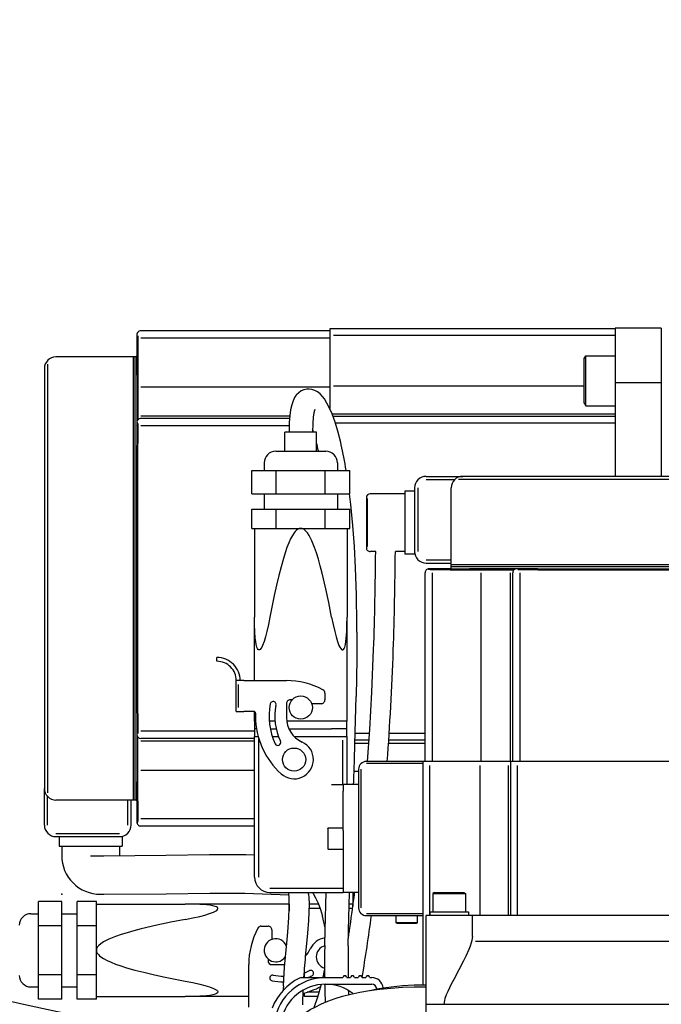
# Model space of a CAD drawing. Header units: millimetres. Extents: x -289 to 305, y -210 to 210.
# Tile 7 of 79: x -236 to -224, y -63 to -45. Entities that reach past the tile are written whole.
import ezdxf

# ---------------------------------------------------------------- set-up
doc = ezdxf.new("R2010")
doc.units = ezdxf.units.MM
doc.styles.get("Standard").update_dxf_attribs({"font": 'ROMANS', "bigfont": 'EXTFONT'})
doc.dimstyles.new('ISO-25', dxfattribs={"dimtxt": 2.5, "dimasz": 2.5, "dimexe": 1.25, "dimexo": 0.625, "dimtad": 1, "dimtxsty": 'Standard', "dimcen": 2.5, "dimadec": 0, "dimazin": 0, "dimtfac": 1, "dimtmove": 0, "dimatfit": 3, "dimfxl": 1, "dimarcsym": 0})

# ---------------------------------------------------------------- blocks, each defined once
blk = doc.blocks.new('DTL0021')
at = {"color": 7, "linetype": 'Continuous'}
for p, q in [((-139, 493.25), (-139, 487.75)), ((-89, 494.25), (-138, 494.25)), ((-15, 494.75), (-89, 494.75)), ((-89, 494.75), (-89, 488.75)), ((-3, 495), (-15, 495)), ((-15, 495), (-15, 480.806)), ((-3, 495), (-3, 456.5)), ((-138.742431, 492.982117), (-138.742431, 487.774994)), ((-89, 492.381561), (-138, 492.381561)), ((-15, 493.027985), (-88, 493.027985)), ((-89, 488.75), (-89, 483.188354)), ((-162.156738, 485.650574), (-162.156738, 374.407928)), ((-140.5, 487.5), (-160, 487.5)), ((-140, 487.5), (-140.5, 487.5)), ((-140, 487.5), (-140, 430)), ((-139.5, 487.5), (-140, 487.5)), ((-139.5, 487.5), (-139.5, 430)), ((-139, 487.5), (-139.5, 487.5)), ((-139, 482.75415), (-139, 487.75)), ((-138.742431, 487.75), (-138.742431, 471.239532)), ((-23, 487.072418), (-22.599975, 487.765228)), ((-23, 486.361511), (-23, 487.072418)), ((-23, 475.458069), (-23, 486.361511)), ((-22.599975, 486.969543), (-22.599975, 487.765228)), ((-22.599975, 487.765228), (-15, 487.765228)), ((-22.599975, 474.765228), (-22.599975, 486.969543)), ((-163, 484.5), (-163, 375.5)), ((-89, 483.188354), (-89, 477.359497)), ((-139, 482.75415), (-139, 476.526215)), ((-3, 480.806), (-15, 480.806)), ((-15, 480.806), (-15, 456.5)), ((-138, 479.776733), (-89, 479.776733)), ((-88, 480.032959), (-23, 480.032959)), ((-139, 476.526215), (-139, 473.215271)), ((-89, 477.359497), (-89, 474.520538)), ((-23, 475.458069), (-22.599975, 474.765228)), ((-139, 473.215271), (-139, 470.501007)), ((-89, 474.520538), (-89, 474.138855)), ((-22.599975, 474.765228), (-15, 474.765259)), ((-139, 470.5), (-139, 470.460693)), ((-139, 470.460693), (-139, 469.649994)), ((-138.742431, 470.232117), (-138.742431, 465.024994)), ((-138, 472.170837), (-99.369507, 472.170837)), ((-99.429321, 471.5), (-138, 471.5)), ((-88.389404, 472.703033), (-15, 472.703033)), ((-15, 472), (-88.12146, 472)), ((-15, 470.277985), (-87.528198, 470.277985)), ((-139, 469.649994), (-138.855102, 469.901062)), ((-139, 469.649994), (-139, 466)), ((-99.526977, 469.631561), (-138, 469.631561)), ((-96.5, 468), (-100.599975, 468)), ((-100.599975, 463), (-100.599975, 468)), ((-92.400024, 468), (-96.5, 468)), ((-92.400024, 463), (-92.400024, 468)), ((-139, 466), (-139, 464.520996)), ((-139, 395), (-139, 464.520996)), ((-138.742431, 395), (-138.742431, 465)), ((-103, 463), (-90.795654, 463)), ((-90.795654, 463), (-90, 463)), ((-106, 460), (-106, 458)), ((-87, 460), (-87, 458)), ((-109.20166, 458), (-102.85083, 458)), ((-109.20166, 452), (-109.20166, 458)), ((-102.85083, 458), (-90.14917, 458)), ((-102.85083, 452), (-102.85083, 458)), ((-90.14917, 458), (-83.79834, 458)), ((-90.14917, 452), (-90.14917, 458)), ((-83.79834, 452), (-83.79834, 458)), ((-64, 456.5), (-54.509521, 456.5)), ((-64, 455.656677), (-56.585449, 455.656677)), ((55.650574, 455.656677), (-55.592041, 455.656677)), ((54.5, 456.5), (-54.5, 456.5)), ((-69.5, 452.700012), (-69.5, 449.700012)), ((-67, 452.700012), (-69.5, 452.700012)), ((-67, 453.5), (-67, 437)), ((-66.156738, 453.5), (-66.156738, 437)), ((-57.5, 434), (-57.5, 453.5)), ((-109.20166, 452), (-102.85083, 452)), ((-106, 452), (-106, 448)), ((-102.85083, 452), (-90.14917, 452)), ((-90.14917, 452), (-83.79834, 452)), ((-87, 452), (-87, 448)), ((-79.5, 451), (-79.5, 444.5)), ((-79.242431, 450.742462), (-79.242431, 444.53537)), ((-69.5, 452), (-78.5, 452)), ((-109.20166, 443), (-109.20166, 448)), ((-109.20166, 448), (-102.85083, 448)), ((-102.85083, 443), (-102.85083, 448)), ((-102.85083, 448), (-90.14917, 448)), ((-90.14917, 443), (-90.14917, 448)), ((-90.14917, 448), (-83.79834, 448)), ((-83.79834, 443), (-83.79834, 448)), ((-69.5, 449.700012), (-69.5, 439.299988)), ((-109.20166, 443), (-96.5, 443)), ((-108.5, 443), (-108.5, 419.954254)), ((-96.5, 443), (-85.968994, 443)), ((-85.968994, 443), (-83.79834, 443)), ((-84.5, 443), (-84.5, 427.073639)), ((-79.5, 444.5), (-79.5, 438)), ((-79.242431, 444.46463), (-79.242431, 438.257538)), ((-77.07727, 437), (-78.5, 437)), ((-69.5, 437), (-71.977173, 437)), ((-69.5, 439.299988), (-69.5, 436.299988)), ((-67, 437), (-67, 436.299988)), ((-67, 436.299988), (-69.5, 436.299988)), ((-64, 434.843323), (-57.5, 434.843323)), ((-64, 434), (-57.5, 434)), ((-62.949096, 432.5), (-63.25, 432.5)), ((-57.775024, 432.242462), (-62.982055, 432.242462)), ((-62.650024, 432.5), (-62.971801, 432.314239)), ((-62.650024, 432.5), (-62.949096, 432.5)), ((-58.406494, 432.5), (-62.650024, 432.5)), ((-57.75, 432.5), (-58.406494, 432.5)), ((-57.75, 432.5), (-52.75415, 432.5)), ((-57.75, 432.242462), (-41.239502, 432.242462)), ((-57.5, 433.5), (-57.5, 434)), ((0, 433.5), (-57.5, 433.5)), ((-57.5, 433), (-57.5, 433.5)), ((0, 433), (-57.5, 433)), ((-57.5, 432.5), (-57.5, 433)), ((-46.526245, 432.5), (-52.75415, 432.5)), ((-43.215332, 432.5), (-46.526245, 432.5)), ((-40.500976, 432.5), (-43.215332, 432.5)), ((-35, 432.5), (-40.5, 432.5)), ((-35.025024, 432.242462), (-40.232055, 432.242462)), ((-35, 432.5), (34.520996, 432.5)), ((-35, 432.242462), (35, 432.242462)), ((-140, 430), (-140, 372.5)), ((-139.5, 430), (-139.5, 372.5)), ((-64.25, 382.5), (-64.25, 431.5)), ((-62.381591, 382.5), (-62.381591, 431.5)), ((-49.776733, 431.5), (-49.776733, 382.5)), ((-42.170776, 431.5), (-42.170776, 382.5)), ((-41.5, 382.5), (-41.5, 431.5)), ((-39.631591, 382.5), (-39.631591, 431.5)), ((-84.5, 427.073639), (-84.5, 419.954254)), ((-108.5, 403.5), (-108.5, 419.954254)), ((-84.5, 393), (-84.5, 419.954254)), ((-118.230346, 408.5), (-118.230346, 409.5)), ((-111.230346, 403.5), (-113.230346, 403.5)), ((-113.230346, 395.5), (-113.230346, 403.5)), ((-112.679931, 396.5), (-112.679931, 402.5)), ((-111.230346, 403.5), (-100.230346, 403.5)), ((-90.230346, 400.233215), (-90.230346, 398.5)), ((-100.230346, 397.5), (-100.230346, 393.908722)), ((-98.736084, 398.5), (-99.230346, 398.5)), ((-91.230346, 397.5), (-93.671631, 397.5)), ((-139, 395), (-139, 389.5)), ((-138.742431, 394.975006), (-138.742431, 389.767883)), ((-113.230346, 395.5), (-111.230346, 395.5)), ((-108.730346, 395.5), (-111.230346, 395.5)), ((-108.5, 393), (-108.5, 395.443787)), ((-108.230346, 395), (-108.230346, 394.180328)), ((-108.195434, 393), (-108.5, 393)), ((-108.400024, 391), (-108.400024, 393)), ((-108.400024, 389), (-108.400024, 391)), ((-107.97583, 391), (-108.400024, 391)), ((-104.5, 393), (-104.68811, 393)), ((-103.183838, 393), (-104.5, 393)), ((-104.420898, 391), (-102.889282, 391)), ((-88.5, 393), (-100.171142, 393)), ((-99.597412, 391), (-88.5, 391)), ((-84.5, 393), (-88.5, 393)), ((-84.599975, 391), (-88.5, 391)), ((-84.599975, 391), (-84.599975, 393)), ((-84.599975, 389), (-84.599975, 391)), ((-139, 389.498993), (-139, 386.784729)), ((-138.742431, 372.25), (-138.742431, 388.760498)), ((-108.400024, 390.368439), (-138, 390.368439)), ((-108.500122, 388.5), (-138, 388.5)), ((-108.5, 389), (-107.547729, 389)), ((-108.5, 352.5), (-108.5, 389)), ((-103.895996, 389), (-102.307373, 389)), ((-98.220825, 389), (-88.5, 389)), ((-88.5, 389), (-84.5, 389)), ((-84.5, 376.5), (-84.5, 389)), ((-78.687622, 389.722015), (-82.359619, 389.722015)), ((-64.250122, 389.722015), (-73.577392, 389.722015)), ((-139, 386.784729), (-139, 383.473785)), ((-138, 387.829163), (-108.500122, 387.829163)), ((-107.363769, 352.5), (-107.363769, 388.357025)), ((-85.63623, 376.5), (-85.63623, 388)), ((-82.431518, 387.296997), (-78.845092, 387.296997)), ((-78.798584, 388), (-82.410278, 388)), ((-73.733886, 387.296997), (-64.250122, 387.296997)), ((-64.250122, 388), (-73.687744, 388)), ((-139, 383.473785), (-139, 377.24585)), ((-64.75, 382.5), (-79.5, 382.5)), ((-64.75, 381.949554), (-79.5, 381.949554)), ((-58.75, 382.5), (-64.75, 382.5)), ((-64.75, 324.547119), (-64.75, 382.5)), ((-63.027954, 342.5), (-63.027954, 381.5)), ((-53.188354, 382.5), (-58.75, 382.5)), ((-47.359497, 382.5), (-53.188354, 382.5)), ((-50.032959, 381.5), (-50.032959, 342.5)), ((-44.520508, 382.5), (-47.359497, 382.5)), ((-42, 382.5), (-44.520508, 382.5)), ((-42.703003, 381.5), (-42.703003, 342.5)), ((-36, 382.5), (-42, 382.5)), ((-42, 342.5), (-42, 382.5)), ((-40.277954, 342.5), (-40.277954, 381.5)), ((36, 382.5), (-36, 382.5)), ((-138, 380.223267), (-108.500122, 380.223267)), ((-82.670044, 379.967071), (-81.500122, 379.967071)), ((-81.5, 380.5), (-81.5, 344.5)), ((-80.949585, 380.5), (-80.949585, 344.5)), ((-139, 372.25), (-139, 377.24585)), ((-88.5, 376.5), (-85.5, 376.5)), ((-85.5, 376.5), (-85.5, 374.767853)), ((-81.5, 376.5), (-85.5, 376.5)), ((-163, 366), (-163, 375.490723)), ((-162.156738, 366), (-162.156738, 373.414642)), ((-85.5, 364.613098), (-85.5, 374.767853)), ((-140.5, 372.5), (-160, 372.5)), ((-141.343261, 366), (-141.343261, 372.50003)), ((-140.5, 366), (-140.5, 372.50003)), ((-140, 372.5), (-140.5, 372.5)), ((-139.5, 372.5), (-140, 372.5)), ((-139, 372.5), (-139.5, 372.5)), ((-139, 372.25), (-139, 371.593536)), ((-139, 371.593536), (-139, 367.350006)), ((-138.742431, 372.225006), (-138.742431, 367.017883)), ((-139, 367.350006), (-139, 367.050873)), ((-139, 367.350006), (-138.814209, 367.028259)), ((-139, 367.050873), (-139, 366.75)), ((-108.500122, 367.618439), (-138, 367.618439)), ((-108.500122, 365.75), (-138, 365.75)), ((-160, 363.843323), (-143.5, 363.843323)), ((-160, 363), (-142.800049, 363)), ((-159.199951, 363), (-159.199951, 360.5)), ((-142.800049, 363), (-142.800049, 360.5)), ((-89.5, 365.049988), (-89.384521, 365.25)), ((-89.5, 365.049988), (-89.5, 362.5)), ((-89.384521, 362.5), (-89.384521, 365.25)), ((-89.384521, 365.25), (-85.5, 365.25)), ((-85.5, 364.613098), (-85.5, 360.386902)), ((-159.199951, 360.5), (-142.800049, 360.5)), ((-158.5, 360.5), (-158.5, 358.052333)), ((-143.5, 360.5), (-143.5, 358.06607)), ((-89.5, 362.5), (-89.5, 359.950012)), ((-89.384521, 359.75), (-89.384521, 362.5)), ((-85.5, 360.386902), (-85.5, 350.232147)), ((-89.5, 359.950012), (-89.384521, 359.75)), ((-89.384521, 359.75), (-85.5, 359.75)), ((-85.5, 350.232147), (-85.5, 348.5)), ((-104.5, 349.63623), (-85.5, 349.63623)), ((-104.5, 348.5), (-85.5, 348.5)), ((-81.5, 348.5), (-85.5, 348.5)), ((-83, 348.5), (-83, 344.851715)), ((-61.817016, 348.5), (-62.25, 348.25)), ((-62.25, 348.25), (-60.037597, 348.25)), ((-62.25, 348.25), (-62.25, 343.5)), ((-61.817016, 348.5), (-59.829956, 348.5)), ((-60.037597, 348.25), (-53.75, 348.25)), ((-59.829956, 348.5), (-54.182983, 348.5)), ((-54.182983, 348.5), (-53.75, 348.25)), ((-53.75, 348.25), (-53.75, 343.5)), ((-164.5, 339.850861), (-164.5, 346.201721)), ((-158.5, 346.201721), (-164.5, 346.201721)), ((-158.5, 339.850861), (-158.5, 346.201721)), ((-149.5, 346.201721), (-154.5, 346.201721)), ((-154.5, 339.850861), (-154.5, 346.201721)), ((-149.5, 344.031006), (-149.5, 346.201721)), ((-149.5, 345.5), (-133.573608, 345.5)), ((-133.573608, 345.5), (-126.454223, 345.5)), ((-99.5, 345.5), (-126.454223, 345.5)), ((-99.5, 345.5), (-99.5, 343.719482)), ((-99.46167, 345.399994), (-99.5, 345.399994)), ((-91.920654, 345.5), (-94.361816, 345.5)), ((-83, 345.5), (-83.922851, 345.5)), ((-82.964355, 345.121826), (-82.833862, 346.120056)), ((-166.5, 343), (-164.5, 343)), ((-158.5, 343), (-154.5, 343)), ((-149.5, 333.5), (-149.5, 344.031006)), ((-91.487182, 344.363769), (-94.376098, 344.363769)), ((-83.064697, 344.363769), (-83.957885, 344.363769)), ((-79.5, 343.050445), (-64.75, 343.050445)), ((-79.5, 342.5), (-64.75, 342.5)), ((-71.75, 340.615478), (-71.75, 342.500122)), ((-66.25, 340.615478), (-66.25, 342.500122)), ((-52, 342.5), (-64, 342.5)), ((-64, 319.5), (-64, 342.5)), ((-63, 343.5), (-60.397094, 343.5)), ((-63, 343.5), (-63, 342.5)), ((-60.397094, 343.5), (-53, 343.5)), ((-53, 343.5), (-53, 342.5)), ((52, 342.5), (-52, 342.5)), ((-52, 337.102264), (-52, 342.5)), ((-90.857788, 342.350647), (-90.856323, 342.345032)), ((-69, 340.615478), (-71.75, 340.615478)), ((-71.550049, 340.5), (-71.75, 340.615478)), ((-71.550049, 340.5), (-69, 340.5)), ((-66.25, 340.615478), (-69, 340.615478)), ((-69, 340.5), (-66.449951, 340.5)), ((-66.449951, 340.5), (-66.25, 340.615478)), ((-164.5, 327.149139), (-164.5, 339.850861)), ((-158.5, 339.850861), (-164.5, 339.850861)), ((-158.5, 327.149139), (-158.5, 339.850861)), ((-149.5, 339.850861), (-154.5, 339.850861)), ((-154.5, 327.149139), (-154.5, 339.850861)), ((-106.733154, 339.769684), (-105, 339.769684)), ((-104, 338.769684), (-104, 336.32843)), ((51.18866, 335.798798), (-51.188598, 335.798798)), ((-149.5, 320.798309), (-149.5, 333.5)), ((-110, 318.769684), (-110, 329.769684)), ((-105, 331.263946), (-105, 330.769684)), ((-104, 329.769684), (-100.63208, 329.769684)), ((-164.5, 320.798309), (-164.5, 327.149139)), ((-158.5, 327.149139), (-164.5, 327.149139)), ((-158.5, 320.798309), (-158.5, 327.149139)), ((-149.5, 327.149139), (-154.5, 327.149139)), ((-154.5, 320.798309), (-154.5, 327.149139)), ((-95.5, 326.400146), (-95.5, 327.692596)), ((-96.380859, 326.399994), (-90.099975, 326.399994)), ((-90.099975, 326.399994), (-85.599975, 326.399994)), ((-90.099975, 324.700012), (-78.099975, 324.700012)), ((-84.599975, 326.399994), (-83.599975, 326.399994)), ((-82.599975, 326.399994), (-81.599975, 326.399994)), ((-80.599975, 326.399994), (-79.599975, 326.399994)), ((-78.599975, 326.399994), (-78.099975, 326.399994)), ((-166.5, 324), (-164.5, 324)), ((-158.5, 324), (-154.5, 324)), ((-95.5, 321.5), (-95.5, 322.45224)), ((-91.76831, 322.63623), (-94.857055, 322.63623)), ((-158.5, 320.798309), (-164.5, 320.798309)), ((-149.5, 320.798309), (-154.5, 320.798309)), ((-149.5, 321.5), (-126.454223, 321.5)), ((-110, 321.5), (-126.454223, 321.5)), ((-95.5, 321.600006), (-96.014038, 321.600006)), ((-92.132568, 321.5), (-95.5, 321.5)), ((-64, 296.5), (-64, 319.5)), ((-64, 319.5), (65.695252, 319.5))]:
    blk.add_line(p, q, dxfattribs=at)
for points in [[(-94.366699, 479.15152), (-94.953125, 479.127106), (-95.715942, 478.957489), (-96.384887, 478.664276), (-97.038696, 478.214264), (-97.603759, 477.645569), (-97.742309, 477.455383), (-97.755249, 477.426178)], [(-90.841552, 477.209412), (-91.476318, 477.879761), (-92.137695, 478.403686), (-92.868286, 478.806183), (-93.59851, 479.04953), (-94.366699, 479.15152)], [(-97.752685, 477.457855), (-98.101806, 476.932556), (-98.514038, 476.092194), (-98.864502, 475.056091), (-99.14624, 473.801117), (-99.358154, 472.280212), (-99.492798, 470.497101), (-99.550049, 468)], [(-86.010986, 464.659912), (-86.150879, 465.262817), (-86.906494, 468.204986), (-87.624389, 470.573273), (-88.385986, 472.694244), (-89.119873, 474.394928), (-89.708008, 475.533844), (-90.36206, 476.579895), (-90.841552, 477.209412)], [(-92.834594, 473.856171), (-92.937988, 473.588776), (-93.096679, 472.960907), (-93.266357, 471.869293), (-93.398437, 470.232422), (-93.449951, 468)], [(-139, 470.460693), (-138.997924, 470.487762), (-138.995483, 470.495575), (-138.993286, 470.498627), (-138.992065, 470.499512), (-138.990112, 470.5)], [(-138.990112, 470.5), (-138.987549, 470.499329), (-138.981567, 470.493866), (-138.95874, 470.444824), (-138.878662, 470.076446), (-138.814697, 469.420196), (-138.801391, 468.57074), (-138.822021, 467.934235), (-138.904297, 466.578888), (-138.990478, 465)], [(-82.312622, 432.730041), (-82.604492, 438.263336), (-83.00415, 443.755218), (-83.526001, 449.17984)], [(-96.5, 443), (-96.877685, 442.943481), (-97.255005, 442.7742), (-97.63208, 442.493103), (-97.914306, 442.209747), (-98.196167, 441.865173), (-98.673462, 441.142395), (-99.148681, 440.251953), (-99.617675, 439.209656), (-100.08374, 438.017242), (-100.553589, 436.661835), (-101.019775, 435.170166), (-101.619018, 433.045746), (-102.210937, 430.729645), (-102.795288, 428.24292), (-103.371582, 425.605865), (-104.5, 419.954254)], [(-88.5, 419.954254), (-89.241699, 423.739715), (-89.997436, 427.315185), (-90.956543, 431.406586), (-91.443969, 433.279816), (-91.936401, 435.022369), (-92.433349, 436.622192), (-92.934692, 438.067322), (-93.625854, 439.770843), (-93.973755, 440.497406), (-94.322998, 441.136291), (-94.790283, 441.847015), (-95.259277, 442.391388), (-95.729492, 442.764862), (-96.114624, 442.941132), (-96.5, 443)], [(-81.952148, 416.047974), (-81.962158, 418.132111), (-82.078491, 425.780395), (-82.312622, 432.730041)], [(-58.406494, 432.5), (-59.221924, 432.482117), (-60.838257, 432.383453), (-61.933838, 432.314331), (-62.416382, 432.299957), (-63.009521, 432.3172), (-63.276855, 432.350952), (-63.443603, 432.395569), (-63.482544, 432.416504), (-63.493774, 432.426819), (-63.499267, 432.436859), (-63.5, 432.441742)], [(-63.5, 432.441742), (-63.498535, 432.448547), (-63.487182, 432.461365), (-63.464721, 432.472839), (-63.387451, 432.490509)], [(-104.5, 419.954254), (-104.885254, 418.032867), (-105.296875, 416.222534), (-105.65039, 414.86908), (-106.021606, 413.655395), (-106.406372, 412.639923), (-106.637695, 412.161255), (-106.867675, 411.7966), (-107.045898, 411.600342), (-107.21875, 411.492615), (-107.405029, 411.482819), (-107.578491, 411.593292), (-107.744262, 411.834381), (-107.891357, 412.192322), (-108.057861, 412.825897), (-108.191894, 413.603241), (-108.296631, 414.490539), (-108.41687, 416.163208), (-108.480713, 418.001526), (-108.5, 419.954254)], [(-88.5, 419.954254), (-88.114746, 418.032867), (-87.703125, 416.222534), (-87.349609, 414.86908), (-86.978393, 413.655395), (-86.593628, 412.639923), (-86.362304, 412.161255), (-86.132324, 411.7966), (-85.954101, 411.600342), (-85.78125, 411.492615), (-85.59497, 411.482819), (-85.421508, 411.593292), (-85.255737, 411.834381), (-85.108642, 412.192322), (-84.942138, 412.825897), (-84.808105, 413.603241), (-84.703369, 414.490539), (-84.58313, 416.163208), (-84.519287, 418.001526), (-84.5, 419.954254)], [(-81.952148, 416.047974), (-81.974121, 409.103363), (-82.11853, 399.406158)], [(-79.18042, 382.5), (-78.620483, 390.793518), (-78.082275, 400.487488), (-77.612915, 411.574646)], [(-82.570678, 382.912567), (-82.439941, 387.022034), (-82.11853, 399.406158)], [(-139, 371.593536), (-138.982055, 370.778107), (-138.883423, 369.161804), (-138.814331, 368.066162), (-138.799926, 367.583588), (-138.817138, 366.990478), (-138.850952, 366.723083), (-138.895508, 366.556427), (-138.916504, 366.517425), (-138.926758, 366.506287), (-138.936889, 366.500702), (-138.941772, 366.5)], [(-138.941772, 366.5), (-138.948608, 366.501434), (-138.961425, 366.512756), (-138.9729, 366.535278), (-138.990478, 366.612518)], [(-151, 358.049988), (-147.584594, 358.053192), (-131.526001, 358.16684), (-120.159179, 358.323456), (-114.611816, 358.36557), (-110.784179, 358.325989), (-108.5, 358.243866)], [(-148.490619, 348.052338), (-147.544519, 348.053225), (-131.42173, 348.167328), (-120.052335, 348.323979), (-114.625561, 348.365177), (-111.015567, 348.327847), (-99.579914, 347.916702)], [(-94.470215, 348.061798), (-94.405761, 347.181183), (-94.361938, 345.593658), (-94.407348, 343.436951), (-94.532226, 341.226898), (-94.791382, 337.978821), (-95.26831, 332.689239)], [(-93.438476, 348.5), (-93.299316, 348.275421), (-92.647583, 347.097748), (-92.031616, 345.766418), (-91.388794, 344.081879), (-90.857788, 342.350647)], [(-90.293335, 334.727508), (-90.210693, 338.826569), (-89.928711, 348.5)], [(-84.194214, 334.627869), (-84.115722, 338.546051), (-83.825317, 348.5)], [(-126.454223, 341.5), (-124.532837, 341.885223), (-122.722534, 342.296875), (-121.369018, 342.650391), (-120.155395, 343.021637), (-119.139892, 343.406341), (-118.661255, 343.637665), (-118.296631, 343.867676), (-118.100341, 344.045959), (-117.992675, 344.21875), (-117.982788, 344.40506), (-118.093261, 344.57843), (-118.33435, 344.744263), (-118.692383, 344.891388), (-119.325927, 345.057922), (-120.103271, 345.191955), (-120.990478, 345.2966), (-122.663208, 345.41684), (-124.501587, 345.480774), (-126.454223, 345.5)], [(-100.152221, 335.314453), (-99.894409, 338.166626), (-99.593017, 341.98529), (-99.476562, 344.407745), (-99.471679, 346.252746)], [(-126.454223, 341.5), (-130.239746, 340.75824), (-133.815185, 340.002502), (-137.906616, 339.043396), (-139.779785, 338.556), (-141.522339, 338.063629), (-143.122192, 337.56662), (-144.567383, 337.065308), (-146.270874, 336.374145), (-146.997436, 336.026245), (-147.636352, 335.677063), (-148.347046, 335.209686), (-148.891357, 334.740723), (-149.264892, 334.270538), (-149.441162, 333.885406), (-149.5, 333.50003)], [(-101.000488, 324.252014), (-100.683838, 329.104462), (-100.152221, 335.314453)], [(-52, 337.102264), (-52.026489, 336.638611), (-52.121216, 336.055633), (-52.272827, 335.451324), (-52.564697, 334.56784), (-52.925415, 333.662018), (-53.714477, 331.949341), (-54.299194, 330.786407), (-55.546631, 328.417602), (-56.850708, 325.961243), (-57.491943, 324.716614), (-58.405273, 322.818909), (-58.772949, 321.954193), (-59.107055, 321.009888), (-59.242065, 320.494293), (-59.326172, 319.99942), (-59.355957, 319.5)], [(-149.5, 333.50003), (-149.443481, 333.122375), (-149.27417, 332.744934), (-148.993164, 332.367981), (-148.709716, 332.085693), (-148.365112, 331.803863), (-147.642334, 331.326538), (-146.751953, 330.851349), (-145.709716, 330.382324), (-144.517212, 329.916229), (-143.161865, 329.446381), (-141.670166, 328.980255), (-139.545776, 328.380981), (-137.229614, 327.789032), (-134.74292, 327.204712), (-132.105835, 326.628387), (-126.454223, 325.5)], [(-90.261963, 334.721649), (-90.303589, 334.070099), (-90.312988, 333.413666), (-90.328613, 332.104462), (-90.335937, 326.399994)], [(-84.194214, 334.627869), (-84.235717, 331.306732), (-84.235595, 326.399994)], [(-126.454223, 325.5), (-124.532837, 325.114807), (-122.722534, 324.703125), (-121.369018, 324.349609), (-120.155395, 323.978363), (-119.139892, 323.593658), (-118.661255, 323.362335), (-118.296631, 323.132324), (-118.100341, 322.954071), (-117.992675, 322.78125), (-117.982788, 322.59494), (-118.093261, 322.42157), (-118.33435, 322.255737), (-118.692383, 322.108612), (-119.325927, 321.942078), (-120.103271, 321.808044), (-120.990478, 321.7034), (-122.663208, 321.58316), (-124.501587, 321.519226), (-126.454223, 321.5)], [(-91.180298, 324.650024), (-91.262695, 324.350189), (-92.088623, 321.63385), (-93.143188, 318.596558)], [(-78.508056, 323.099853), (-76.759399, 323.475494), (-74.94812, 323.791687), (-73.065063, 324.051636), (-70.127685, 324.336151), (-67.088867, 324.498901), (-64, 324.549988)], [(-99.744873, 313.163635), (-99.583618, 313.39035), (-99.393554, 313.631317), (-98.693481, 314.433746), (-97.788086, 315.330017), (-96.700683, 316.259705), (-95.461425, 317.176483), (-94.030639, 318.091431), (-92.813476, 318.773621), (-91.126953, 319.60025), (-89.453735, 320.307403), (-87.555175, 320.996429), (-85.658813, 321.582977), (-83.545288, 322.134796), (-81.223388, 322.634979), (-78.702392, 323.070465), (-75.997802, 323.431091), (-73.137695, 323.709595), (-70.158447, 323.903412), (-67.098388, 324.014801), (-64, 324.049988)]]:
    blk.add_lwpolyline(points, dxfattribs=at)
at = {"color": 3, "linetype": 'Continuous'}
blk.add_lwpolyline([(-171.408203, 320.175476), (-167.643921, 319.307038), (-160.825226, 317.852906), (-156.269043, 316.9599), (-154.750122, 316.675476), (-153.609436, 316.442597), (-153.22638, 316.357422)], dxfattribs=at)
at = {"color": 7, "linetype": 'Continuous'}
for centre in [(-96.5, 396.5), (-98.230346, 383)]:
    blk.add_circle(centre, 3, dxfattribs=at)
for centre, radius, start, end in [((-138, 493.25), 1, 90.000003, 180.000005), ((-160, 484.5), 3, 90.000003, 179.999995), ((-138, 470.5), 1, 90.000003, 180.000005), ((-134.738037, 455.075836), 43.497072, 17.285045, 18.317317), ((-165.524902, 446.530853), 75.454493, 12.842047, 14.274132), ((-123.880005, 464.453461), 15.120227, 177.928491, 179.744091), ((-103, 460), 3, 90.000003, 179.999995), ((-96.440551, 462.35611), 4.607469, 8.032661, 12.061076), ((-90, 460), 3, 0, 90.000003), ((-64, 453.5), 3, 90.000003, 180.000005), ((-54.5, 453.5), 3, 90.000003, 180.000005), ((-269.297973, 428.890808), 186.876597, 6.232838, 7.103389), ((-78.5, 451), 1, 90.000003, 179.999995), ((-78.5, 438), 1, 179.999995, 269.999997), ((-979.292236, 443.227508), 902.235563, 357.989494, 359.604492), ((-979.425049, 443.230865), 907.468331, 357.989432, 359.606683), ((-64, 437), 3, 179.999995, 269.999997), ((-63.25, 431.5), 1, 90.000003, 180.000005), ((-40.5, 431.5), 1, 90.000003, 180.000005), ((-118.230346, 403.5), 6, 0, 90.000003), ((-118.230346, 403.5), 5, 0, 90.000003), ((-100.230346, 383.5), 20, 61.726284, 90.000003), ((-91.230346, 400.233215), 1, 0, 61.726284), ((-88.230346, 394.180328), 16.5, 168.604572, 205.408121), ((-103.669799, 397.292206), 0.75, 348.60457, 168.604572), ((-88.230346, 394.180328), 15, 168.604572, 205.408121), ((-99.230346, 397.5), 1, 90.000003, 180.000005), ((-91.230346, 398.5), 1, 269.999997, 0), ((-108.730346, 395), 0.5, 0, 90.000003), ((-88.230346, 394.180328), 20, 180.000005, 228.189684), ((-93.230346, 393.908722), 7, 180.000005, 245.375683), ((-138, 389.5), 1, 180.000005, 269.999997), ((-102.456909, 387.422607), 0.75, 205.408121, 25.408119), ((-98.230346, 383), 5, 228.189684, 65.375682), ((-2380.810547, 458.924103), 2299.496532, 357.945826, 358.105701), ((-79.5, 380.5), 2, 90.000003, 180.000005), ((-160, 375.5), 3, 179.999995, 269.999997), ((-160, 366), 3, 180.000005, 269.999997), ((-143.5, 366), 3, 269.999997, 0), ((-138, 366.75), 1, 179.999995, 269.999997), ((-148.5, 358.052333), 10, 180, 270.05374928), ((-104.5, 352.5), 4, 180.000005, 269.999997), ((-112.772705, 346.392609), 13.278499, 5.172367, 9.131912), ((-119.888427, 345.763672), 20.422322, 1.372228, 5.126909), ((-114.53247, 346.201904), 20.148252, 5.296532, 6.549838), ((-659.366455, 420.996002), 581.374388, 352.600247, 352.836705), ((-623.02893, 416.155517), 544.715951, 351.598434, 352.507003), ((-166.5, 340), 3, 90.000003, 180.000005), ((-79.5, 344.5), 2, 179.999995, 269.999997), ((-581.771118, 410.235931), 508.136237, 350.503499, 352.339528), ((-119.956909, 334.443725), 30.154305, 9.301055, 15.19058), ((-90, 329.769684), 20, 151.726287, 180.000005), ((-106.733154, 338.769684), 1, 90.000003, 151.726287), ((-105, 338.769684), 1, 0, 90.000003), ((-120.678711, 334.317108), 36.987142, 6.174819, 8.389652), ((-103, 333.5), 3, 21.85988, 269.999997), ((-89.5, 331.769684), 5, 98.708091, 155.375684), ((181.348206, 307.652771), 277.746292, 174.828268, 176.129719), ((-100.408691, 336.769684), 7, 316.474838, 335.375682), ((-89.5, 331.769684), 3, 104.739312, 253.608308), ((-104, 330.769684), 1, 180.000005, 269.999997), ((-103, 333.5), 3, 269.999997, 328.007513), ((-100.680298, 341.769684), 15, 289.475346, 295.408117), ((-93.922607, 327.543091), 0.75, 295.408117, 115.408122), ((-130.260254, 335.547699), 40.565169, 346.967402, 349.719157), ((-166.5, 327), 3, 179.999995, 269.999997), ((-103.792236, 326.330139), 0.75, 78.60457, 258.604571), ((-90.099975, 313), 14.9, 116.863403, 158.335055), ((-100.680298, 341.769684), 16.5, 258.604571, 269.084616), ((-100.680298, 341.769684), 15, 258.604571, 269.349695), ((-90.099975, 313), 13.4, 90.000003, 170.98365), ((-90.099975, 313), 11.7, 90.000003, 168.463037), ((-96.380859, 325.399994), 1, 90.000003, 116.863403), ((-100.680298, 341.769684), 16.5, 291.332195, 295.408117), ((42.219605, 326.832977), 132.548784, 180.922863, 182.944572), ((-90.099975, 313), 11.7, 52.403592, 90.000003), ((-85.099975, 326.399994), 0.5, 0, 180.000005), ((-83.099975, 326.399994), 0.5, 0, 180.000005), ((-81.099975, 326.399994), 0.5, 0, 180.000005), ((-79.099975, 326.399994), 0.5, 0, 180.000005), ((-78.099975, 323.399994), 3, 6.974177, 90.000003), ((-78.099975, 323.399994), 1.3, 2.964695, 90.000003), ((-43.523681, 320.703277), 57.582767, 176.469549, 177.617225), ((34.954407, 316.862396), 131.054195, 177.257643, 178.921149), ((-100.680298, 341.769684), 20, 283.576187, 297.851453), ((43.777527, 326.805267), 128.004898, 181.664157, 182.155698)]:
    blk.add_arc(centre, radius, start, end, dxfattribs=at)
for centre, major_axis, ratio, start_param, end_param in [((-92.052978, 431.245178), (1.204651, -47.324127), 0.204484, 2.1664423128, 2.349528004), ((-292.038818, 689.868652), (120.636414, -516.225586), 0.356546, 0.8524414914, 0.9201003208)]:
    blk.add_ellipse(centre, major_axis=major_axis, ratio=ratio, start_param=start_param, end_param=end_param, dxfattribs=at)
at = {"color": 0}
blk.add_point((-158.5, 348.042948), dxfattribs=at)
blk = doc.blocks.new('_OPEN30')
at = {"color": 0, "linetype": 'ByBlock', "lineweight": -2}
for p, q in [((-1, 0.267949), (0, 0)), ((0, 0), (-1, -0.267949)), ((0, 0), (-1, 0))]:
    blk.add_line(p, q, dxfattribs=at)
blk = doc.blocks.new('*D29')
at = {"color": 0, "lineweight": -2}
for p, q in [((-226.22, 24.063), (-251.129, 24.063)), ((-250.415, -83.008), (-250.415, 21.063)), ((-237.957, -86.008), (-251.129, -86.008))]:
    blk.add_line(p, q, dxfattribs=at)
at = {"layer": 'Defpoints', "color": 0}
for p in [(-250.416, 24.063), (-223.68, 24.063), (-235.417, -86.008)]:
    blk.add_point(p, dxfattribs=at)
at = {"color": 0, "lineweight": -2, "xscale": 3, "yscale": 3, "zscale": 3}
for p, rotation in [((-250.415, 24.063), 89.99999999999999), ((-250.415, -86.008), 270)]:
    blk.add_blockref('_OPEN30', p, dxfattribs=dict(at, rotation=rotation))
at = {"color": 0, "insert": (-252.829, -30.971), "char_height": 3.2, "attachment_point": 5, "rotation": 90}
blk.add_mtext('1541', dxfattribs=at)
blk = doc.blocks.new('*D51')
at = {"color": 0, "lineweight": -2}
for p, q in [((-238.501, -65.047), (-238.501, -104.59)), ((-223.68, -92.618), (-223.68, -104.59)), ((-235.501, -103.876), (-226.68, -103.876))]:
    blk.add_line(p, q, dxfattribs=at)
at = {"layer": 'Defpoints', "color": 0}
for p in [(-238.501, -62.507), (-223.68, -90.078), (-223.68, -103.877)]:
    blk.add_point(p, dxfattribs=at)
at = {"color": 0, "lineweight": -2, "xscale": 3, "yscale": 3, "zscale": 3, "rotation": 180}
blk.add_blockref('_OPEN30', (-238.501, -103.876), dxfattribs=at)
at = {"color": 0, "lineweight": -2, "xscale": 3, "yscale": 3, "zscale": 3}
blk.add_blockref('_OPEN30', (-223.68, -103.876), dxfattribs=at)
at = {"color": 0, "insert": (-231.09, -101.455), "char_height": 3.2, "attachment_point": 5}
blk.add_mtext('207.5', dxfattribs=at)

msp = doc.modelspace()

# ---------------------------------------------------------------- block references
at = {"color": 7, "xscale": 0.071428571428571, "yscale": 0.071428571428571, "zscale": 0.071428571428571}
msp.add_blockref('DTL0021', (-223.68, -86.008), dxfattribs=at)

# ---------------------------------------------------------------- dimensions: what is measured, and where the dimension line sits
at = {"color": 7}
for base, p1, p2, angle, text, override, picture, middle in [((-250.415, 24.063), (-235.417, -86.008), (-223.68, 24.063), 270, '1541', {"dimtxt": 3.2, "dimasz": 3, "dimexe": 0.714286, "dimexo": 2.54, "dimgap": 0.8, "dimtad": 1, "dimtih": 0, "dimtoh": 0, "dimdec": 0, "dimdsep": 46, "dimblk1": 'OPEN30', "dimblk2": 'OPEN30', "dimsah": 1, "dimse1": 0, "dimse2": 0, "dimtmove": 0}, '*D29', (-250.415, -30.971)), ((-223.68, -103.876), (-238.501, -62.507), (-223.68, -90.078), 180, '207.5', {"dimtxt": 3.2, "dimasz": 3, "dimexe": 0.714286, "dimexo": 2.54, "dimgap": 0.8, "dimtad": 1, "dimtih": 0, "dimtoh": 0, "dimdec": 1, "dimdsep": 46, "dimblk1": 'OPEN30', "dimblk2": 'OPEN30', "dimsah": 1, "dimse1": 0, "dimse2": 0, "dimtmove": 0}, '*D51', (-231.09, -103.876))]:
    dim = msp.add_linear_dim(base=base, p1=p1, p2=p2, angle=angle, text=text, dimstyle='ISO-25', override=override, dxfattribs=at)
    dim.commit()
    dim.dimension.update_dxf_attribs({"geometry": picture, "text_midpoint": middle, "dimtype": 160})

doc.saveas('drawing.dxf')
